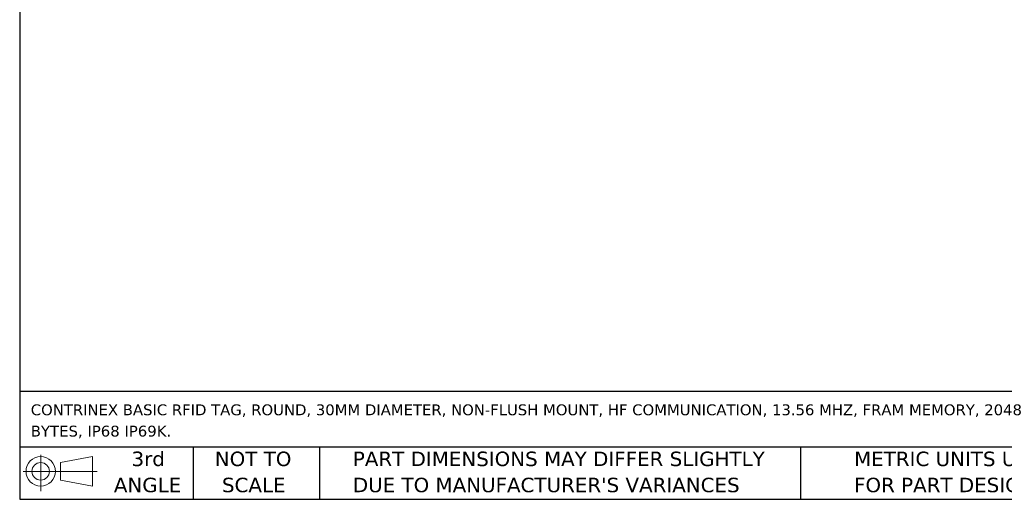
# Model space of a CAD drawing. Header units: millimetres. Extents: x 3 to 137, y 3 to 105.
# Tile 1 of 16: x 3 to 75, y 3 to 38. Entities that reach past the tile are written whole.
import ezdxf

# ---------------------------------------------------------------- set-up
doc = ezdxf.new("R2010")
doc.units = ezdxf.units.MM
doc.header["$LTSCALE"] = 0.5
doc.linetypes.add('SLD-Solid', pattern=[0])
doc.layers.add('TEXT', color=140, linetype='SLD-Solid', lineweight=25)
doc.styles.add('SLDTEXTSTYLE0', font='VERDANA.TTF')

# ---------------------------------------------------------------- blocks, each defined once
blk = doc.blocks.new('Block11')
at = {"color": 7, "linetype": 'SLD-Solid', "lineweight": 18}
for p, q in [((1.294, 2.655), (1.294, 0)), ((2.74, 2.084), (5.088, 2.516)), ((5.088, 2.516), (5.088, 0.366)), ((2.74, 0.798), (2.74, 2.084)), ((0, 1.441), (5.437, 1.441)), ((2.74, 0.798), (5.088, 0.366))]:
    blk.add_line(p, q, dxfattribs=at)
for radius in [1.075, 0.643]:
    blk.add_circle((1.294, 1.441), radius, dxfattribs=at)
blk = doc.blocks.new('Block12')
at = {"color": 7, "linetype": 'Continuous'}
blk.add_blockref('Block11', (0, 0), dxfattribs=at)
blk = doc.blocks.new('SW_NOTE_0')
at = {"layer": 'TEXT', "color": 0, "char_height": 0.79375, "attachment_point": 1, "style": 'SLDTEXTSTYLE0'}
for s, insert in [('CONTRINEX BASIC RFID TAG, ROUND, 30MM DIAMETER, NON-FLUSH MOUNT, HF COMMUNICATION, 13.56 MHZ, FRAM MEMORY, 2048 ', (0, 1.008)), ('BYTES, IP68 IP69K.', (0, -0.55))]:
    blk.add_mtext(s, dxfattribs=dict(at, insert=insert))
blk = doc.blocks.new('SW_NOTE_0_3')
at = {"layer": 'TEXT', "color": 0, "char_height": 1.05833, "attachment_point": 1, "style": 'SLDTEXTSTYLE0'}
for s, insert in [('PART DIMENSIONS MAY DIFFER SLIGHTLY ', (0, 1.344)), ("DUE TO MANUFACTURER'S VARIANCES", (0, -0.567))]:
    blk.add_mtext(s, dxfattribs=dict(at, insert=insert))
blk = doc.blocks.new('SW_NOTE_0_4')
at = {"layer": 'TEXT', "color": 0, "char_height": 1.0583, "attachment_point": 2, "style": 'SLDTEXTSTYLE0'}
for s, insert in [('NOT TO', (2.629, 1.344)), ('SCALE', (2.677, -0.567))]:
    blk.add_mtext(s, dxfattribs=dict(at, insert=insert))
blk = doc.blocks.new('SW_NOTE_0_5')
at = {"layer": 'TEXT', "color": 0, "char_height": 1.0583, "attachment_point": 2, "style": 'SLDTEXTSTYLE0'}
for s, insert in [('3rd', (1.158, 1.344)), ('ANGLE', (1.109, -0.567))]:
    blk.add_mtext(s, dxfattribs=dict(at, insert=insert))
blk = doc.blocks.new('SW_NOTE_0_6')
at = {"layer": 'TEXT', "color": 0, "char_height": 1.05833, "attachment_point": 1, "style": 'SLDTEXTSTYLE0'}
for s, insert in [('METRIC UNITS USED ', (0, 1.344)), ('FOR PART DESIGN', (0, -0.567))]:
    blk.add_mtext(s, dxfattribs=dict(at, insert=insert))

msp = doc.modelspace()

# ---------------------------------------------------------------- linework, layer by layer
at = {"layer": 'TEXT'}
for p, q in [((3.175, 104.775), (3.175, 3.175)), ((136.525, 11.063), (3.175, 11.063)), ((136.525, 6.985), (3.175, 6.985)), ((15.875, 6.985), (15.875, 3.175)), ((25.106, 6.985), (25.106, 3.175)), ((60.323, 6.985), (60.323, 3.175)), ((3.175, 3.175), (136.525, 3.175))]:
    msp.add_line(p, q, dxfattribs=at)

# ---------------------------------------------------------------- block references
for name, p in [('SW_NOTE_0', (3.983, 9.109)), ('SW_NOTE_0_5', (11.424, 5.318)), ('SW_NOTE_0_4', (17.629, 5.318)), ('SW_NOTE_0_3', (27.56, 5.318)), ('SW_NOTE_0_6', (64.239, 5.318)), ('Block12', (3.419, 3.777))]:
    msp.add_blockref(name, p, dxfattribs=at)

doc.saveas('drawing.dxf')
